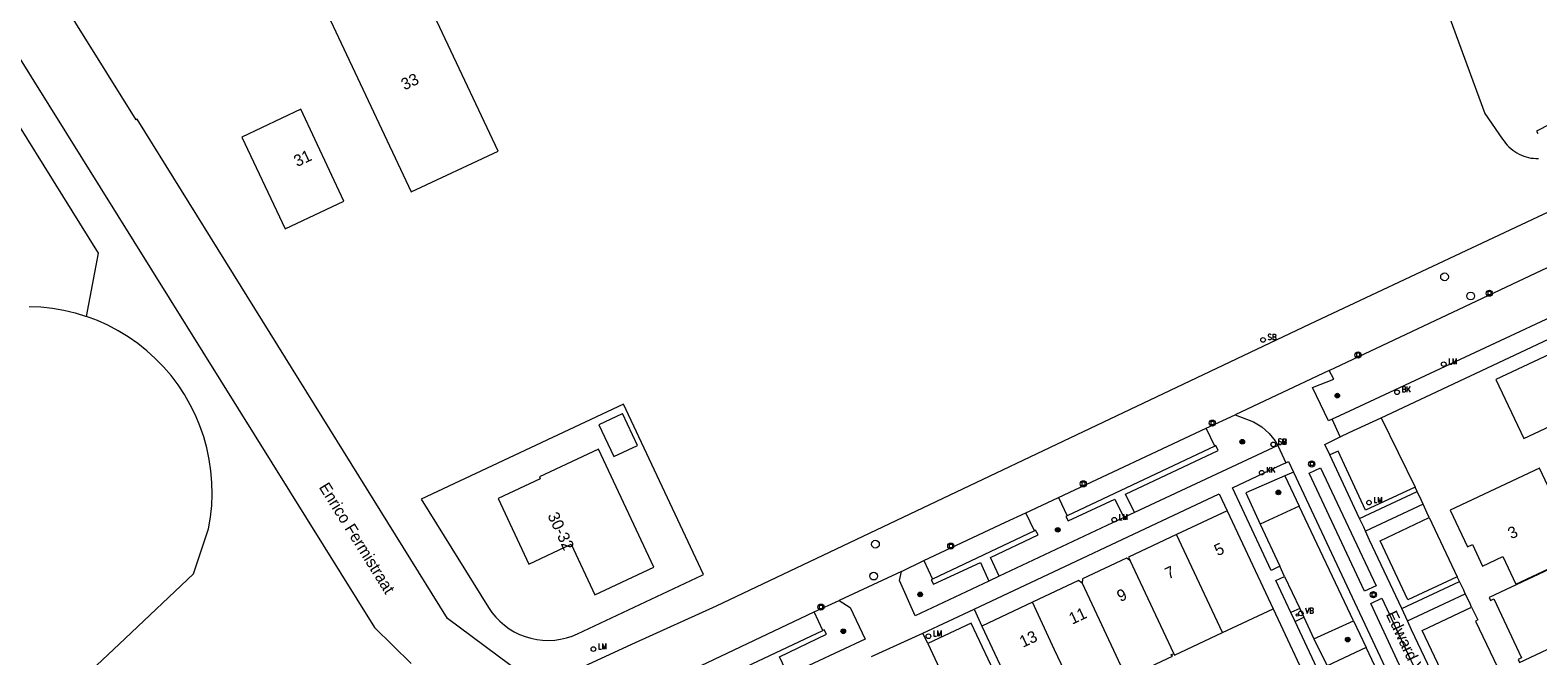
# Model space of a CAD drawing. Header units: metres. Extents: x 138165 to 154469, y 480134 to 494189.
# Tile 242 of 256: x 147488 to 147650, y 485685 to 485752. Entities that reach past the tile are written whole.
import ezdxf

# ---------------------------------------------------------------- set-up
doc = ezdxf.new("R2010")
doc.units = ezdxf.units.M
doc.header["$LTSCALE"] = 0.001
doc.header["$MEASUREMENT"] = 0
for name, color, linetype, lineweight in [('Level 5', 7, 'Continuous', 0), ('TOP-L-topo objecten punt', 7, 'Continuous', 0), ('TOP-L-topo objecten vlak', 7, 'Continuous', 0), ('TOP-T-topo huisnummering naamgeving', 7, 'Continuous', 0)]:
    doc.layers.add(name, color=color, linetype=linetype, lineweight=lineweight)
doc.styles.add('Style-INTL_ISO', font='INTL_ISO.shx')
doc.styles.add('Style-STANDARD', font='STANDARD.shx')

# ---------------------------------------------------------------- blocks, each defined once
blk = doc.blocks.new('24')
at = {"layer": 'TOP-L-topo objecten punt', "color": 7, "linetype": 'Continuous', "lineweight": 0}
for radius in [0.025, 0.0182, 0.0115, 0.005]:
    blk.add_circle((0, 0), radius, dxfattribs=at)
blk = doc.blocks.new('39')
at = {"layer": 'TOP-L-topo objecten punt', "color": 7, "linetype": 'Continuous', "lineweight": 0}
for p, q in [((0.0175, 0.0175), (-0.0175, 0.0175)), ((-0.0175, 0.0175), (-0.0175, -0.0175)), ((0.0175, 0.0175), (0.0175, -0.0175)), ((0.0175, -0.0175), (-0.0175, -0.0175))]:
    blk.add_line(p, q, dxfattribs=at)
blk.add_circle((0, 0), 0.0332, dxfattribs=at)
blk = doc.blocks.new('*U13')
at = {"layer": 'Level 5', "color": 7, "linetype": 'Continuous', "lineweight": 0}
blk.add_circle((0, 0), 0.0415, dxfattribs=at)
blk = doc.blocks.new('150')
at = {"layer": 'Level 5', "color": 7, "linetype": 'Continuous', "lineweight": 0}
blk.add_blockref('*U13', (0, 0), dxfattribs=at)
blk = doc.blocks.new('72')
at = {"layer": 'TOP-L-topo objecten punt', "color": 7, "linetype": 'Continuous', "lineweight": 0}
blk.add_circle((0, 0), 0.025, dxfattribs=at)
at = {"layer": 'TOP-L-topo objecten punt', "color": 7, "linetype": 'Continuous', "lineweight": 0, "style": 'Style-STANDARD'}
blk.add_text('BK', height=0.06, dxfattribs=at).set_placement((0.0483, 0))
blk = doc.blocks.new('16')
at = {"layer": 'TOP-L-topo objecten punt', "color": 7, "linetype": 'Continuous', "lineweight": 0}
blk.add_circle((0, 0), 0.025, dxfattribs=at)
at = {"layer": 'TOP-L-topo objecten punt', "color": 7, "linetype": 'Continuous', "lineweight": 0, "style": 'Style-STANDARD'}
blk.add_text('LM', height=0.06, dxfattribs=at).set_placement((0.0483, 0))
blk = doc.blocks.new('10')
at = {"layer": 'TOP-L-topo objecten punt', "linetype": 'Continuous', "lineweight": 0}
blk.add_circle((0, 0), 0.0125, dxfattribs=at)
blk = doc.blocks.new('119')
at = {"layer": 'TOP-L-topo objecten punt', "color": 7, "linetype": 'Continuous', "lineweight": 0}
blk.add_circle((0, 0), 0.025, dxfattribs=at)
at = {"layer": 'TOP-L-topo objecten punt', "color": 7, "linetype": 'Continuous', "lineweight": 0, "style": 'Style-STANDARD'}
blk.add_text('KK', height=0.06, dxfattribs=at).set_placement((0.0483, 0))
blk = doc.blocks.new('175')
at = {"layer": 'TOP-L-topo objecten punt', "color": 7, "linetype": 'Continuous', "lineweight": 0}
blk.add_circle((0, 0), 0.025, dxfattribs=at)
at = {"layer": 'TOP-L-topo objecten punt', "color": 7, "linetype": 'Continuous', "lineweight": 0, "style": 'Style-STANDARD'}
blk.add_text('SB', height=0.06, dxfattribs=at).set_placement((0.0483, 0))
blk = doc.blocks.new('14')
at = {"layer": 'TOP-L-topo objecten punt', "color": 7, "linetype": 'Continuous', "lineweight": 0}
blk.add_circle((0, 0), 0.025, dxfattribs=at)
at = {"layer": 'TOP-L-topo objecten punt', "color": 7, "linetype": 'Continuous', "lineweight": 0, "style": 'Style-STANDARD'}
blk.add_text('VB', height=0.06, dxfattribs=at).set_placement((0.0483, 0))

msp = doc.modelspace()

# ---------------------------------------------------------------- linework, layer by layer
at = {"layer": 'TOP-L-topo objecten vlak', "flags": 128}
for points in [[(147494.51, 485721.47), (147495.8, 485728.26), (147468.8, 485771.67), (147413.38, 485745.26), (147424.45, 485727.48)], [(147473.63, 485771.38), (147481.41, 485758.97), (147481.16, 485758.81), (147478.11, 485756.91), (147481.28, 485751.82), (147481.38, 485751.88), (147484.43, 485753.78), (147484.91, 485753.01), (147525.42, 485688.07), (147529.36, 485684.19)], [(147636.4, 485765.69), (147644.65, 485743.27), (147646.56, 485740.5), (147646.71, 485740.28), (147646.88, 485740.07), (147647.05, 485739.86), (147647.24, 485739.67), (147647.44, 485739.49), (147647.65, 485739.33), (147647.86, 485739.17), (147648.09, 485739.03), (147648.33, 485738.9), (147648.57, 485738.79), (147648.82, 485738.69), (147649.07, 485738.61), (147649.33, 485738.54), (147649.59, 485738.48), (147649.86, 485738.45), (147650.12, 485738.43), (147650.39, 485738.42)], [(147656.23, 485734.93), (147643.21, 485728.79), (147625.84, 485720.63), (147562.11, 485690.36), (147553.41, 485686.41), (147547.92, 485683.89), (147541.12, 485683.44), (147539.95, 485684.05), (147533.29, 485689.02), (147499.94, 485742.66), (147499.83, 485742.59), (147490.22, 485758.05), (147489.74, 485758.82), (147489.44, 485759.32), (147489.14, 485759.85), (147489.02, 485760.09), (147488.81, 485760.57)], [(147520.71, 485753.24), (147529.36, 485734.83), (147538.72, 485739.22), (147530.07, 485757.63), (147520.71, 485753.24)], [(147511.19, 485740.73), (147515.83, 485730.87), (147522.16, 485733.84), (147517.53, 485743.71), (147511.19, 485740.73)], [(147653.19, 485742.9), (147650.21, 485741.37), (147650.35, 485741.1)], [(147627.92, 485715.67), (147653.26, 485727.61)], [(147656.04, 485723.41), (147629.06, 485710.81), (147628.26, 485710.43)], [(147488.36, 485722.54), (147489.61, 485722.49), (147490.86, 485722.35), (147492.09, 485722.13), (147493.31, 485721.84), (147494.51, 485721.47)], [(147491.29, 485679.94), (147498.65, 485686.88), (147506.02, 485693.82), (147507.63, 485698.67), (147507.84, 485699.91), (147507.96, 485701.15), (147508.01, 485702.39), (147507.98, 485703.64), (147507.88, 485704.89), (147507.7, 485706.12), (147507.43, 485707.34), (147507.1, 485708.54), (147506.69, 485709.72), (147506.21, 485710.87), (147505.65, 485711.99), (147505.03, 485713.07), (147504.34, 485714.11), (147503.59, 485715.11), (147502.78, 485716.05), (147501.9, 485716.95), (147500.98, 485717.79), (147500.01, 485718.57), (147498.98, 485719.28), (147497.92, 485719.93), (147496.82, 485720.52), (147495.68, 485721.03), (147494.51, 485721.47)], [(147633.52, 485710.59), (147656.9, 485721.56)], [(147655.07, 485719.04), (147645.84, 485714.7), (147648.82, 485708.37), (147658.05, 485712.7), (147655.07, 485719.04)], [(147627.92, 485715.67), (147617.85, 485710.9)], [(147628.26, 485710.43), (147627.86, 485710.24), (147626.15, 485713.84), (147628.42, 485714.74), (147627.92, 485715.67)], [(147560.61, 485693.67), (147560.77, 485693.75), (147552.18, 485712.04), (147530.46, 485701.84), (147537.68, 485690.22), (147538.04, 485689.69), (147538.45, 485689.19), (147538.89, 485688.73), (147539.38, 485688.31), (147539.89, 485687.93), (147540.44, 485687.6), (147541.02, 485687.32), (147541.61, 485687.08), (147542.23, 485686.9), (147542.86, 485686.77), (147543.49, 485686.7), (147544.14, 485686.68), (147544.78, 485686.71), (147545.41, 485686.8), (147546.04, 485686.94), (147546.65, 485687.14), (147547.24, 485687.39), (147560.61, 485693.67)], [(147552.02, 485711.01), (147549.53, 485709.83), (147551.13, 485706.42), (147553.67, 485707.62), (147552.07, 485711.03), (147552.02, 485711.01)], [(147614.71, 485709.47), (147617.85, 485710.9)], [(147617.85, 485710.9), (147619.81, 485710.16), (147620.7, 485709.62), (147621.5, 485708.91), (147622.14, 485708.1), (147622.41, 485707.6)], [(147629.13, 485708.54), (147628.26, 485710.43)], [(147629.13, 485708.54), (147630.09, 485709), (147633.52, 485710.59)], [(147633.52, 485710.59), (147637.15, 485703.14)], [(147598.87, 485702.03), (147614.71, 485709.47)], [(147615.64, 485707.52), (147614.71, 485709.47)], [(147627.99, 485706.59), (147627.46, 485707.73), (147629.13, 485708.54)], [(147542.01, 485694.88), (147546.54, 485697.01), (147549.09, 485691.57), (147555.43, 485694.55), (147549.47, 485707.22), (147543.14, 485704.24), (147543.24, 485704.02), (147538.72, 485701.9), (147542.01, 485694.88)], [(147615.64, 485707.52), (147599.81, 485700.07)], [(147607.03, 485700.42), (147606.06, 485702.37), (147616.03, 485707.07), (147615.78, 485707.59), (147615.64, 485707.52)], [(147622.41, 485707.6), (147607.03, 485700.42)], [(147622.41, 485707.6), (147623.29, 485705.76)], [(147637.15, 485703.14), (147631.85, 485700.68), (147628.89, 485707), (147627.99, 485706.59)], [(147622.63, 485694.64), (147621.72, 485694.19), (147617.56, 485703.05), (147622.85, 485705.55), (147623.29, 485705.76)], [(147623.29, 485705.76), (147623.56, 485705.89), (147624.09, 485704.76)], [(147631.19, 485699.76), (147627.99, 485706.59)], [(147623.19, 485704.36), (147618.98, 485702.54), (147620.51, 485699.17)], [(147624.09, 485704.76), (147623.19, 485704.36)], [(147623.19, 485704.36), (147624.7, 485701.11)], [(147624.09, 485704.76), (147637.5, 485676.2)], [(147631.73, 485691.95), (147625.8, 485704.63), (147627.02, 485705.2), (147632.97, 485692.54), (147631.73, 485691.95)], [(147647.98, 485692.7), (147656.22, 485696.57), (147654.64, 485699.92), (147653.29, 485699.28), (147650.52, 485705.16), (147640.93, 485700.66), (147642.78, 485696.72), (147643.32, 485696.97), (147644.41, 485694.66), (147646.58, 485695.68), (147647.98, 485692.7)], [(147589.82, 485690.02), (147616.14, 485702.4), (147616.98, 485700.59)], [(147595.36, 485700.37), (147598.87, 485702.03)], [(147598.87, 485702.03), (147599.81, 485700.07)], [(147631.19, 485699.76), (147637.38, 485702.65)], [(147637.38, 485702.65), (147637.15, 485703.14)], [(147638.01, 485701.29), (147637.83, 485701.69), (147637.38, 485702.65)], [(147584.4, 485695.25), (147593.2, 485699.36), (147595.36, 485700.37)], [(147596.29, 485698.43), (147595.36, 485700.37)], [(147599.81, 485700.07), (147599.67, 485699.99), (147599.92, 485699.51), (147604.93, 485701.86), (147605.88, 485699.87)], [(147607.03, 485700.42), (147605.88, 485699.87)], [(147616.98, 485700.59), (147611.55, 485698.04)], [(147616.98, 485700.59), (147621.92, 485690.08)], [(147624.7, 485701.11), (147620.51, 485699.17)], [(147630.54, 485688.79), (147624.7, 485701.11)], [(147638.01, 485701.29), (147631.82, 485698.42)], [(147638.68, 485699.87), (147638.47, 485700.35), (147638.01, 485701.29)], [(147605.88, 485699.87), (147592.52, 485693.57)], [(147620.51, 485699.17), (147622.63, 485694.64)], [(147631.82, 485698.42), (147631.64, 485698.82), (147631.19, 485699.76)], [(147641.67, 485693.51), (147636.38, 485691.04), (147633.41, 485697.38), (147638.68, 485699.87)], [(147638.68, 485699.87), (147641.67, 485693.51)], [(147596.29, 485698.43), (147585.35, 485693.25)], [(147592.52, 485693.57), (147591.58, 485695.59), (147596.68, 485698), (147596.42, 485698.5), (147596.29, 485698.43)], [(147611.55, 485698.04), (147606.39, 485695.62), (147606.56, 485695.26)], [(147616.49, 485687.52), (147611.55, 485698.04)], [(147635.73, 485690.12), (147632.28, 485697.45), (147631.82, 485698.42)], [(147645.11, 485691.29), (147645.26, 485690.98), (147645.62, 485691.15), (147648.6, 485684.8), (147648.24, 485684.63), (147648.38, 485684.32), (147660.24, 485689.89), (147657.11, 485696.55), (147660.56, 485698.17), (147660.42, 485698.48), (147645.11, 485691.29)], [(147606.56, 485695.26), (147606.56, 485695.26), (147606.18, 485695.52), (147601.44, 485693.29), (147601.4, 485692.84)], [(147582.02, 485694.09), (147575.34, 485690.97)], [(147591.41, 485693.03), (147583.5, 485689.31), (147581.79, 485693.12), (147582.02, 485694.09)], [(147582.02, 485694.09), (147584.4, 485695.25)], [(147584.4, 485695.25), (147585.35, 485693.25)], [(147585.35, 485693.25), (147585.21, 485693.19), (147585.45, 485692.7), (147590.49, 485695.06), (147591.41, 485693.03)], [(147611.24, 485685.28), (147606.56, 485695.26)], [(147623.15, 485693.54), (147622.63, 485694.64)], [(147592.52, 485693.57), (147591.41, 485693.03)], [(147601.4, 485692.84), (147601.4, 485692.83), (147601.02, 485693.1), (147596.07, 485690.77)], [(147601.4, 485692.84), (147606.08, 485682.86)], [(147623.82, 485689.66), (147622.21, 485693.11), (147623.15, 485693.54)], [(147623.15, 485693.54), (147624.78, 485690.1)], [(147635.73, 485690.12), (147641.93, 485693.02)], [(147641.93, 485693.02), (147641.67, 485693.51)], [(147642.55, 485691.67), (147642.38, 485692.06), (147641.93, 485693.02)], [(147575.34, 485690.97), (147576.5, 485690.2), (147578.1, 485686.8), (147569.85, 485682.95)], [(147572.64, 485689.73), (147575.34, 485690.97)], [(147596.07, 485690.77), (147590.64, 485688.22)], [(147600.19, 485681.99), (147598.46, 485685.67), (147596.07, 485690.77)], [(147637.85, 485678.92), (147632.39, 485690.63), (147633.59, 485691.2), (147639.07, 485679.52), (147637.85, 485678.92)], [(147636.35, 485688.77), (147642.55, 485691.67)], [(147643.23, 485690.23), (147643.02, 485690.72), (147642.55, 485691.67)], [(147556.89, 485682.25), (147572.64, 485689.73)], [(147573.56, 485687.75), (147572.64, 485689.73)], [(147584.32, 485687.44), (147589.82, 485690.02)], [(147589.82, 485690.02), (147590.64, 485688.22)], [(147616.49, 485687.52), (147621.92, 485690.08)], [(147621.92, 485690.08), (147626.05, 485681.27)], [(147624.78, 485690.1), (147623.82, 485689.66)], [(147624.27, 485688.69), (147623.82, 485689.66)], [(147624.27, 485688.69), (147625.23, 485689.16)], [(147624.78, 485690.1), (147625.23, 485689.16)], [(147625.23, 485689.16), (147626.29, 485686.84)], [(147636.35, 485688.77), (147636.16, 485689.18), (147635.73, 485690.12)], [(147646.02, 485683.81), (147640.91, 485681.4), (147637.93, 485687.73), (147643.23, 485690.23)], [(147643.23, 485690.23), (147643.89, 485688.88), (147643.66, 485688.74), (147646.02, 485683.81)], [(147557.79, 485680.29), (147573.56, 485687.75)], [(147569.85, 485682.95), (147568.91, 485684.93), (147573.97, 485687.33), (147573.72, 485687.8), (147573.56, 485687.75)], [(147578.78, 485684.94), (147584.32, 485687.44)], [(147584.83, 485686.36), (147584.32, 485687.44)], [(147597.39, 485671.78), (147589.51, 485688.52), (147584.83, 485686.36)], [(147590.64, 485688.22), (147594.75, 485679.44)], [(147611.24, 485685.28), (147611.33, 485685.1), (147616.49, 485687.52)], [(147628.58, 485681.97), (147627.65, 485681.53), (147624.27, 485688.69)], [(147626.29, 485686.84), (147630.54, 485688.79)], [(147630.54, 485688.79), (147631.9, 485685.92)], [(147640.23, 485680.5), (147636.79, 485687.81), (147636.35, 485688.77)], [(147584.83, 485686.36), (147592.68, 485669.57)], [(147626.29, 485686.84), (147627.73, 485683.96)], [(147631.9, 485685.92), (147627.73, 485683.96)], [(147635.35, 485678.65), (147631.9, 485685.92)], [(147606.08, 485682.86), (147606.4, 485683), (147606.38, 485682.78), (147611.12, 485685), (147610.93, 485685.14), (147611.24, 485685.28)]]:
    msp.add_lwpolyline(points, dxfattribs=at)

# ---------------------------------------------------------------- block references
at = {"layer": 'TOP-L-topo objecten punt', "xscale": 10, "yscale": 10, "zscale": 10}
for name, p in [('150', (147640.32, 485725.72)), ('150', (147643.13, 485723.66)), ('39', (147645.13, 485723.96)), ('175', (147620.83, 485718.95)), ('39', (147631.03, 485717.33)), ('16', (147640.23, 485716.34)), ('72', (147635.22, 485713.33)), ('24', (147628.81, 485712.96)), ('39', (147615.39, 485710.01)), ('24', (147618.6, 485708.01)), ('16', (147621.93, 485707.73)), ('175', (147621.94, 485707.73)), ('119', (147620.69, 485704.69)), ('39', (147626.06, 485705.62)), ('39', (147601.54, 485703.49)), ('24', (147622.48, 485702.57)), ('16', (147632.21, 485701.47)), ('24', (147598.79, 485698.55)), ('16', (147604.86, 485699.64)), ('150', (147579.22, 485697.01)), ('39', (147587.31, 485696.8)), ('150', (147579.03, 485693.58)), ('24', (147584.02, 485691.61)), ('39', (147632.68, 485691.58)), ('39', (147573.36, 485690.25)), ('10', (147624.5, 485689.39)), ('14', (147624.89, 485689.57)), ('24', (147575.77, 485687.66)), ('16', (147584.91, 485687.13)), ('16', (147548.94, 485685.75)), ('24', (147629.92, 485686.76))]:
    msp.add_blockref(name, p, dxfattribs=at)

# ---------------------------------------------------------------- texts
at = {"layer": 'TOP-T-topo huisnummering naamgeving', "style": 'Style-INTL_ISO'}
for s, rotation, p in [('33', 25.2, (147528.65, 485745.73)), ('31', 25.2, (147517.13, 485737.5)), ('Enrico Fermistraat', 301.9, (147519.43, 485703.13)), ('30-32', 295.2, (147543.98, 485700.09)), ('3', 25.2, (147647.48, 485697.52)), ('5', 25.2, (147615.96, 485695.7)), ('7', 25.2, (147610.67, 485693.21)), ('9', 25.2, (147605.51, 485690.78)), ('11', 25.2, (147600.35, 485688.36)), ('Edward Victor Appletonweg', 295.2, (147633.99, 485689.49)), ('13', 25.2, (147595.05, 485685.88))]:
    msp.add_text(s, height=1.25, rotation=rotation, dxfattribs=at).set_placement(p)

doc.saveas('drawing.dxf')
